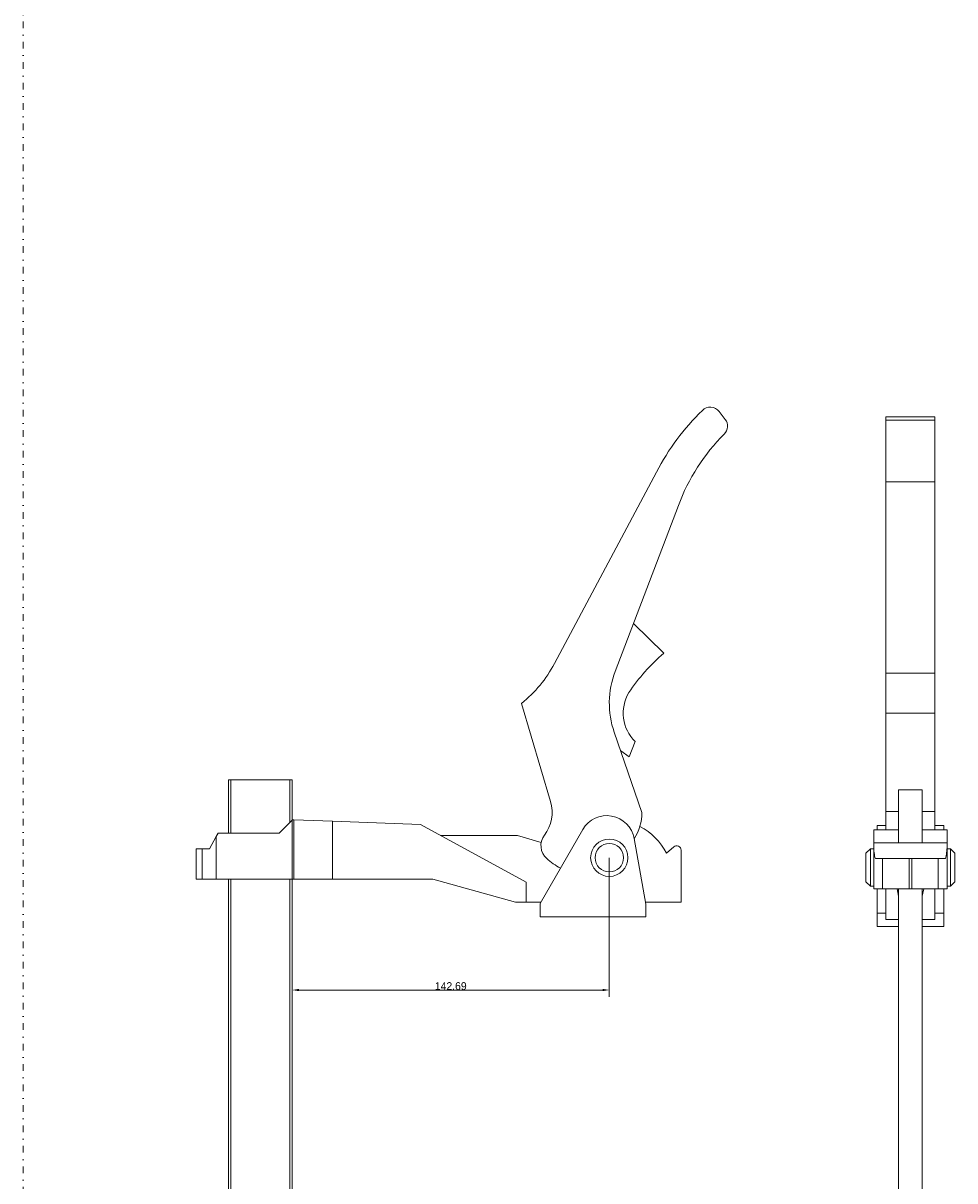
# Model space of a CAD drawing. Header units: millimetres. Extents: x -48 to 1376, y -71 to 1988.
# Tile 2 of 5: x -48 to 371, y 450 to 971. Entities that reach past the tile are written whole.
import ezdxf

# ---------------------------------------------------------------- set-up
doc = ezdxf.new("R2010")
doc.units = ezdxf.units.MM
doc.header["$MEASUREMENT"] = 0
doc.linetypes.add('DASHEDDOT', pattern=[9.2, 3, -3, 0.2, -3])
for name, color, linetype, true_color in [('Default', 7, 'Continuous', 0xffffff), ('sichtbar', 7, 'Continuous', 0xffffff), ('Tangente', 7, 'Continuous', 0xffffff)]:
    doc.layers.add(name, color=color, linetype=linetype, true_color=true_color)
doc.dimstyles.get("Standard").update_dxf_attribs({"dimtxt": 0.18, "dimasz": 0.18, "dimexe": 0.18, "dimexo": 0.0625, "dimgap": 0.09, "dimtad": 0, "dimtih": 1, "dimtoh": 1, "dimdec": 4, "dimzin": 0, "dimdsep": 46, "dimtxsty": 'Standard', "dimcen": 0.09, "dimadec": 0, "dimazin": 0, "dimtfac": 1, "dimtdec": 4, "dimtofl": 0, "dimtmove": 0, "dimatfit": 3, "dimfxl": 1, "dimtolj": 1, "dimtzin": 0, "dimarcsym": 0})

# ---------------------------------------------------------------- blocks, each defined once
blk = doc.blocks.new('*D2')
at = {"layer": 'Default', "color": 7, "linetype": 'Continuous', "lineweight": 5}
for p, q in [((72.86, 630.07), (72.86, 532.48)), ((215.55, 595.07), (215.55, 532.48)), ((75.92, 535.54), (212.48, 535.54))]:
    blk.add_line(p, q, dxfattribs=at)
at = {"layer": 'Default', "color": 7}
for points in [[(75.92, 536.05), (75.92, 535.03), (72.86, 535.54)], [(212.48, 535.03), (212.48, 536.05), (215.55, 535.54)]]:
    blk.add_solid(points, dxfattribs=at)
at = {"layer": 'Defpoints', "color": 0}
for p in [(72.86, 630.07), (215.55, 595.07), (215.55, 535.54)]:
    blk.add_point(p, dxfattribs=at)
at = {"layer": 'Default', "color": 7, "lineweight": -3, "insert": (144.2, 537.29), "char_height": 3.5, "attachment_point": 5}
blk.add_mtext('\\A1;142.69', dxfattribs=at)

msp = doc.modelspace()

# ---------------------------------------------------------------- linework, layer by layer
at = {"layer": 'Default', "color": 7, "linetype": 'DASHEDDOT', "lineweight": 5, "true_color": 0xffffff}
msp.add_line((-48.218, -71.219), (-48.218, 1987.571), dxfattribs=at)
at = {"layer": 'sichtbar', "color": 1, "linetype": 'Continuous', "lineweight": 5, "true_color": 0xff0000}
for p, q in [((264.965, 795.874), (267.726, 792.312)), ((340.024, 793.43), (362.024, 793.43)), ((340.024, 791.91), (340.024, 793.43)), ((340.024, 764.202), (340.024, 791.91)), ((340.024, 791.91), (362.024, 791.91)), ((362.024, 791.91), (362.024, 793.43)), ((362.024, 764.202), (362.024, 791.91)), ((190.844, 682.457), (236.753, 768.584)), ((340.024, 678.075), (340.024, 764.202)), ((362.024, 678.075), (362.024, 764.202)), ((246.684, 753.561), (218.175, 678.893)), ((226.391, 700.412), (240.052, 687.093)), ((340.024, 660.12), (340.024, 678.075)), ((362.024, 660.12), (362.024, 678.075)), ((189.114, 620.317), (176.023, 664.502)), ((340.024, 615.935), (340.024, 660.12)), ((340.024, 660.12), (362.024, 660.12)), ((362.024, 615.935), (362.024, 660.12)), ((217.74, 651.553), (230.236, 615.417)), ((227.206, 647.303), (224.446, 640.51)), ((224.446, 640.51), (220.656, 643.118)), ((44.238, 606.072), (44.238, 630.067)), ((44.238, 630.067), (45.282, 630.067)), ((45.282, 630.067), (71.813, 630.067)), ((45.282, 606.071), (45.282, 630.067)), ((71.813, 610.832), (71.813, 630.067)), ((71.813, 630.067), (72.857, 630.067)), ((72.857, 611.876), (72.857, 630.067)), ((345.658, 601.691), (345.658, 625.685)), ((345.658, 625.685), (356.389, 625.685)), ((356.389, 601.691), (356.389, 625.685)), ((340.024, 607.685), (340.024, 615.935)), ((362.024, 607.685), (362.024, 615.935)), ((67.048, 606.067), (73.048, 612.067)), ((73.048, 612.067), (73.528, 612.05)), ((73.528, 612.05), (90.956, 611.443)), ((73.528, 612.05), (73.528, 585.428)), ((90.956, 611.443), (130.522, 610.065)), ((90.956, 611.443), (90.956, 585.428)), ((130.522, 610.065), (178.167, 583.999)), ((336.024, 609.619), (340.024, 609.619)), ((336.024, 607.685), (336.024, 609.619)), ((362.024, 609.619), (366.024, 609.619)), ((366.024, 607.685), (366.024, 609.619)), ((35.577, 599.067), (38.705, 604.565)), ((38.705, 604.565), (39.562, 606.073)), ((39.562, 606.073), (67.048, 606.067)), ((139.659, 605.067), (174.159, 605.067)), ((174.159, 605.067), (184.908, 601.944)), ((184.413, 574.54), (203.588, 607.751)), ((334.524, 607.685), (334.524, 601.691)), ((334.524, 607.685), (345.658, 607.685)), ((356.389, 607.685), (367.524, 607.685)), ((367.524, 601.691), (367.524, 607.685)), ((29.61, 585.428), (29.61, 599.099)), ((29.61, 599.099), (32.399, 599.084)), ((32.399, 599.084), (35.577, 599.067)), ((226.723, 603.672), (231.913, 574.238)), ((241.342, 597.095), (244.518, 599.925)), ((333.024, 599.085), (331.024, 597.085)), ((333.024, 599.085), (334.524, 599.085)), ((333.024, 590.685), (333.024, 599.085)), ((334.524, 601.691), (334.524, 600.183)), ((334.524, 601.691), (367.524, 601.691)), ((334.524, 600.183), (334.524, 581.046)), ((367.524, 600.183), (367.524, 601.691)), ((367.524, 600.183), (367.524, 581.046)), ((367.524, 599.085), (369.024, 599.085)), ((369.024, 599.085), (371.024, 597.085)), ((369.024, 590.685), (369.024, 599.085)), ((247.849, 598.432), (247.849, 575.067)), ((331.024, 590.685), (331.024, 597.085)), ((350.432, 594.717), (350.432, 581.046)), ((350.432, 594.717), (351.617, 594.717)), ((351.617, 581.046), (351.617, 594.717)), ((363.565, 594.702), (366.787, 594.685)), ((371.024, 590.685), (371.024, 597.085)), ((331.024, 584.285), (331.024, 590.685)), ((333.024, 582.285), (333.024, 590.685)), ((369.024, 582.285), (369.024, 590.685)), ((371.024, 584.285), (371.024, 590.685)), ((32.399, 585.428), (29.61, 585.428)), ((38.705, 585.428), (32.399, 585.428)), ((73.528, 585.428), (38.705, 585.428)), ((44.238, 240.067), (44.238, 585.428)), ((45.282, 240.067), (45.282, 585.428)), ((71.813, 240.067), (71.813, 585.428)), ((72.857, 240.067), (72.857, 585.428)), ((90.956, 585.428), (73.528, 585.428)), ((136.189, 585.428), (90.956, 585.428)), ((173.27, 575.067), (136.189, 585.428)), ((178.167, 583.999), (178.167, 575.067)), ((333.024, 582.285), (331.024, 584.285)), ((369.024, 582.285), (371.024, 584.285)), ((333.024, 582.285), (334.524, 582.285)), ((338.484, 581.046), (334.524, 581.046)), ((336.024, 570.158), (336.024, 581.046)), ((350.432, 581.046), (338.484, 581.046)), ((340.024, 581.046), (340.024, 570.158)), ((345.016, 581.046), (345.658, 577.792)), ((345.658, 235.685), (345.658, 581.046)), ((350.432, 581.046), (351.617, 581.046)), ((363.565, 581.046), (351.617, 581.046)), ((356.389, 235.685), (356.389, 581.046)), ((356.389, 577.785), (357.033, 581.046)), ((362.024, 570.158), (362.024, 581.046)), ((367.524, 581.046), (363.565, 581.046)), ((366.024, 570.158), (366.024, 581.046)), ((367.524, 582.285), (369.024, 582.285)), ((178.167, 575.067), (173.27, 575.067)), ((184.718, 575.067), (178.167, 575.067)), ((184.413, 568.501), (184.413, 574.54)), ((247.849, 575.067), (231.767, 575.067)), ((231.913, 574.238), (231.913, 568.501)), ((231.913, 568.501), (184.413, 568.501)), ((336.024, 564.119), (336.024, 570.158)), ((336.024, 570.158), (340.024, 570.158)), ((340.024, 570.158), (340.024, 567.336)), ((362.024, 567.336), (362.024, 570.158)), ((362.024, 570.158), (366.024, 570.158)), ((366.024, 564.119), (366.024, 570.158)), ((336.024, 564.119), (345.658, 564.119)), ((340.024, 567.336), (345.658, 567.336)), ((356.389, 567.336), (362.024, 567.336)), ((356.389, 564.119), (366.024, 564.119))]:
    msp.add_line(p, q, dxfattribs=at)
for radius in [8.4, 6.4]:
    msp.add_circle((215.548, 595.067), radius, dxfattribs=at)
for centre, radius, start, end in [((261.013, 792.812), 5, 37.77214, 135.88373), ((332.742, 718.54), 108.251, 134.08931, 152.46457), ((263.773, 789.25), 5, 314.78403, 37.77214), ((329.219, 723.309), 87.905, 134.78403, 159.87048), ((140.522, 708.903), 56.848, 308.6442, 332.27623), ((297.362, 620.42), 87.919, 130.68173, 146.16377), ((255.543, 664.625), 40, 159.10258, 199.07536), ((239.781, 660.163), 17.986, 149.18723, 225.64255), ((172.814, 615.488), 17, 322.82046, 16.50351), ((208.019, 615.554), 22.217, 327.41142, 359.64542), ((214.413, 601.501), 12.5, 10, 150), ((192.574, 600.5), 7.801, 142.82046, 228.25903), ((215.631, 583.516), 29.077, 27.83967, 61.95485), ((245.849, 598.432), 2, 0, 131.70322), ((356.154, 600.183), 21.629, 180, 187.63876), ((345.895, 600.183), 21.629, 352.36124, 0), ((206.588, 615.812), 28.558, 227.73265, 242.87473), ((353.246, 599.793), 18.696, 187.63876, 195.8559), ((337.367, 397.39), 197.307, 90.30108, 90.61133), ((340.545, -207.324), 802.029, 90.147195, 90.301077), ((349.492, -3701.619), 4296.335, 90.071274, 90.146803), ((350.727, -4694.527), 5289.244, 90.003202, 90.071274), ((351.321, -4694.527), 5289.244, 89.928726, 89.996798), ((352.557, -3701.619), 4296.335, 89.853197, 89.928726), ((348.802, 599.793), 18.696, 344.1441, 352.36124)]:
    msp.add_arc(centre, radius, start, end, dxfattribs=at)
at = {"layer": 'Tangente', "color": 6, "linetype": 'Continuous', "lineweight": 5, "true_color": 0xff00ff}
for p, q in [((340.024, 764.202), (362.024, 764.202)), ((340.024, 678.075), (362.024, 678.075)), ((340.024, 615.935), (345.658, 615.935)), ((356.389, 615.935), (362.024, 615.935)), ((38.705, 604.565), (38.705, 585.428)), ((32.399, 599.084), (32.399, 585.428)), ((338.484, 594.702), (338.484, 581.046)), ((363.565, 594.702), (363.565, 581.046))]:
    msp.add_line(p, q, dxfattribs=at)

# ---------------------------------------------------------------- dimensions: what is measured, and where the dimension line sits
at = {"layer": 'Default', "color": 7, "linetype": 'Continuous', "lineweight": -3}
dim = msp.add_linear_dim(base=(215.548, 535.538), p1=(72.857, 630.067), p2=(215.548, 595.067), dimstyle='Standard', override={"dimscale": 1, "dimtxt": 3.5, "dimasz": 3.06324, "dimexe": 3.06324, "dimexo": 0, "dimgap": 0, "dimtad": 1, "dimtih": 0, "dimtoh": 0, "dimdec": 2, "dimlfac": 1, "dimrnd": 0, "dimzin": 0, "dimdsep": 0, "dimlunit": 2, "dimsah": 0, "dimtsz": 0, "dimcen": 0, "dimdle": 0, "dimse1": 0, "dimse2": 0, "dimsd1": 0, "dimsd2": 0, "dimclrd": 7, "dimclre": 7, "dimclrt": 7, "dimaunit": 0, "dimadec": 2, "dimazin": 0, "dimtol": 0, "dimlim": 0, "dimtp": 0, "dimtm": 0, "dimtfac": 0.7, "dimtdec": 2, "dimtix": 0, "dimtofl": 0, "dimtmove": 0, "dimatfit": 0, "dimtvp": 1.53162, "dimfrac": 2, "dimtzin": 0, "dimlwd": 5, "dimlwe": 5}, dxfattribs=at)
dim.commit()
dim.dimension.update_dxf_attribs({"geometry": '*D2', "text_midpoint": (144.203, 537.288)})

doc.saveas('drawing.dxf')
